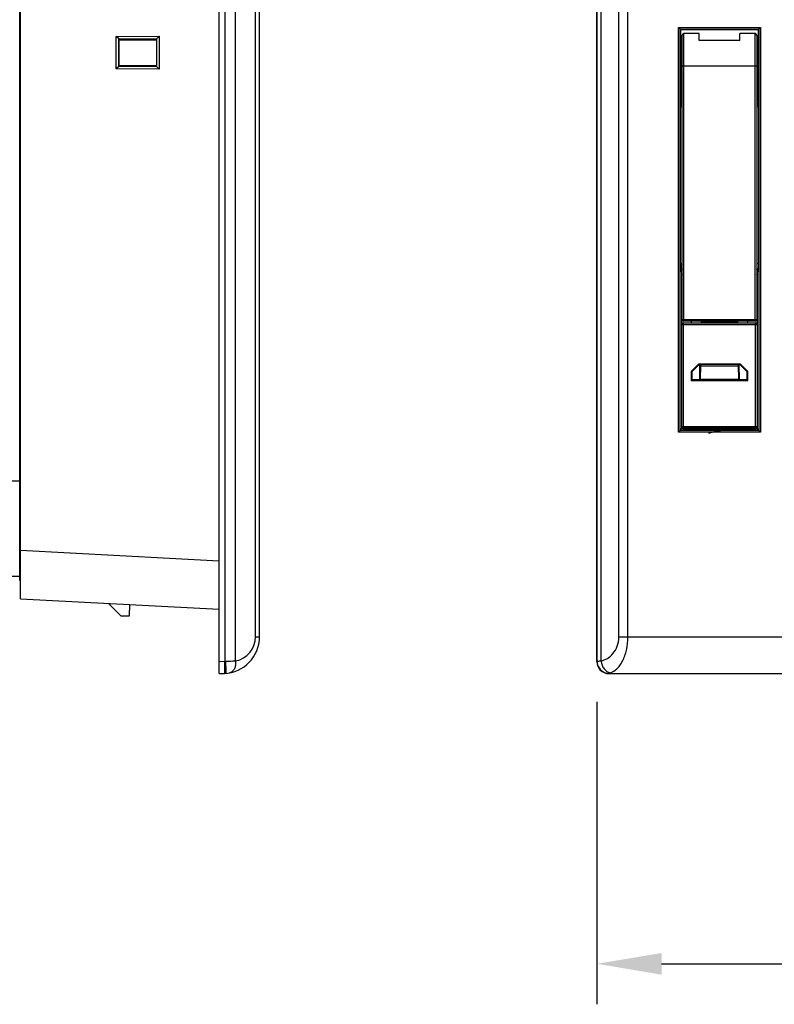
# Model space of a CAD drawing. Header units: millimetres. Extents: x 0 to 1189, y 0 to 841.
# Tile 8 of 50: x 107 to 200, y 342 to 464. Entities that reach past the tile are written whole.
import ezdxf

# ---------------------------------------------------------------- set-up
doc = ezdxf.new("R2010")
doc.units = ezdxf.units.MM
doc.header["$LTSCALE"] = 65.395
doc.header["$PDMODE"] = 3
doc.header["$PDSIZE"] = 0.01
doc.layers.get('0').update_dxf_attribs({"linetype": 'CONTINUOUS'})
doc.layers.get('Defpoints').update_dxf_attribs({"linetype": 'CONTINUOUS'})
for name, color, linetype in [('COVER-REAR_CASE_PC-SHAPE', 7, 'CONTINUOUS'), ('FRONT_CASE_15_DM-SHAPE', 7, 'CONTINUOUS'), ('FRONT_USB_COVER-SHAPE', 7, 'CONTINUOUS'), ('REAR_CASE-PC_15-SHAPE', 7, 'CONTINUOUS'), ('USB_COVER_LOCK-SHAPE', 7, 'CONTINUOUS'), ('USB_COVER_LOCK_GUIDE-SHAPE', 7, 'CONTINUOUS'), ('USB_COVER_SPRING-SHAPE', 7, 'CONTINUOUS')]:
    doc.layers.add(name, color=color, linetype=linetype)
doc.styles.get("Standard").update_dxf_attribs({"font": 'gothic.ttf'})
doc.dimstyles.new('WALL', dxfattribs={"dimtxt": 10, "dimasz": 8, "dimexe": 5, "dimexo": 5, "dimgap": 1.5, "dimtad": 1, "dimtoh": 1, "dimdsep": 46, "dimtxsty": 'STANDARD', "dimcen": 0, "dimadec": 0, "dimazin": 0, "dimtp": 0.001, "dimtm": 0.001, "dimtfac": 1, "dimtofl": 0, "dimtmove": 0, "dimatfit": 3, "dimfxl": 1, "dimtolj": 1, "dimarcsym": 0})

# ---------------------------------------------------------------- blocks, each defined once
blk = doc.blocks.new('*D33')
at = {"color": 0, "lineweight": -2}
for p, q in [((178.54, 379.54), (178.54, 342.22)), ((548.54, 379.54), (548.54, 342.22)), ((186.54, 347.22), (540.54, 347.22))]:
    blk.add_line(p, q, dxfattribs=at)
at = {"color": 0}
for points in [[(186.54, 348.55), (186.54, 345.88), (178.54, 347.22)], [(540.54, 348.55), (540.54, 345.88), (548.54, 347.22)]]:
    blk.add_solid(points, dxfattribs=at)
at = {"layer": 'Defpoints', "color": 0}
for p in [(178.54, 384.54), (548.54, 384.54), (548.54, 347.22)]:
    blk.add_point(p, dxfattribs=at)
at = {"color": 0, "insert": (366.59, 353.97), "char_height": 10, "attachment_point": 5}
blk.add_mtext('\\A1;370', dxfattribs=at)

msp = doc.modelspace()

# ---------------------------------------------------------------- linework, layer by layer
at = {"layer": 'COVER-REAR_CASE_PC-SHAPE', "color": 7, "linetype": 'Continuous'}
for p, q in [((106.32, 406.845), (107.32, 406.845)), ((107.32, 395.045), (106.32, 395.045))]:
    msp.add_line(p, q, dxfattribs=at)
at = {"layer": 'FRONT_CASE_15_DM-SHAPE', "color": 7, "linetype": 'Continuous'}
for p, q in [((131.92, 383.045), (131.92, 684.045)), ((132.699, 384.574), (132.699, 682.516)), ((133.961, 384.615), (133.961, 682.475)), ((178.542, 682.546), (178.542, 384.544)), ((178.569, 384.574), (178.569, 682.516)), ((179.076, 384.615), (179.076, 682.475)), ((136.419, 387.565), (136.419, 679.525)), ((136.92, 387.565), (136.92, 679.525)), ((181.269, 387.565), (181.269, 679.525)), ((182.388, 387.565), (182.388, 679.525)), ((107.42, 392.277), (107.42, 674.813)), ((188.622, 412.853), (188.622, 462.816)), ((188.622, 462.816), (198.762, 462.816)), ((188.622, 462.816), (188.822, 462.616)), ((188.822, 413.053), (188.822, 462.616)), ((188.893, 462.544), (188.822, 462.616)), ((188.822, 462.616), (198.562, 462.616)), ((188.893, 462.544), (198.49, 462.544)), ((198.49, 462.544), (198.562, 462.616)), ((198.762, 462.816), (198.562, 462.616)), ((198.562, 462.616), (198.562, 413.053)), ((198.762, 462.816), (198.762, 412.853)), ((119.241, 461.703), (124.519, 461.716)), ((119.551, 461.387), (119.241, 461.703)), ((119.241, 457.688), (119.241, 461.703)), ((119.551, 461.387), (124.22, 461.399)), ((119.551, 461.387), (119.574, 461.387)), ((119.574, 461.387), (119.616, 461.302)), ((119.574, 458.003), (119.574, 461.387)), ((119.616, 461.302), (124.22, 461.302)), ((119.616, 458.088), (119.616, 461.302)), ((124.22, 461.399), (124.519, 461.716)), ((124.22, 461.399), (124.22, 457.991)), ((124.519, 461.716), (124.519, 457.675)), ((119.551, 458.003), (119.241, 457.688)), ((124.519, 457.675), (119.241, 457.688)), ((119.574, 458.003), (119.551, 458.003)), ((124.22, 457.991), (119.551, 458.003)), ((119.574, 458.003), (119.616, 458.088)), ((124.22, 458.088), (119.616, 458.088)), ((124.519, 457.675), (124.22, 457.991)), ((188.9, 453.568), (189.092, 453.568)), ((198.292, 453.568), (198.484, 453.568)), ((188.892, 433.62), (188.892, 453.07)), ((188.892, 453.07), (189.092, 453.07)), ((198.292, 453.07), (198.492, 453.07)), ((198.492, 453.07), (198.492, 433.62)), ((188.9, 432.759), (189.01, 432.649)), ((198.373, 432.649), (198.483, 432.759)), ((189.01, 432.649), (189.01, 413.242)), ((189.01, 432.649), (189.092, 432.649)), ((198.373, 432.649), (198.292, 432.649)), ((198.373, 413.242), (198.373, 432.649)), ((189.21, 413.345), (189.21, 413.245)), ((198.173, 413.245), (198.173, 413.345)), ((188.622, 412.853), (188.822, 413.053)), ((198.762, 412.853), (188.622, 412.853)), ((188.822, 413.053), (189.01, 413.242)), ((198.562, 413.053), (188.822, 413.053)), ((189.21, 413.245), (198.173, 413.245)), ((198.562, 413.053), (198.373, 413.242)), ((198.762, 412.853), (198.562, 413.053)), ((107.42, 398.268), (131.92, 396.984)), ((107.42, 392.277), (131.92, 390.993)), ((119.831, 390.145), (118.268, 391.708)), ((120.881, 391.571), (120.831, 390.145)), ((120.831, 390.145), (119.831, 390.145)), ((136.419, 387.565), (136.92, 387.565)), ((181.269, 387.565), (545.814, 387.565)), ((131.92, 384.544), (132.577, 384.567)), ((178.542, 384.544), (178.565, 384.567)), ((131.92, 383.045), (132.577, 383.068)), ((180.041, 383.045), (180.064, 383.068)), ((180.041, 383.045), (547.043, 383.045)), ((180.064, 383.068), (547.02, 383.068))]:
    msp.add_line(p, q, dxfattribs=at)
for centre, radius, start, end in [((189.402, 432.756), 1.003, 108.00814, 120.54637), ((238.511, 433.683), 49.619, 180.0736, 181.06777), ((189.4, 432.759), 0.5, 128.09692, 180.02467), ((197.982, 432.756), 1.003, 59.45244, 71.99247), ((197.983, 432.759), 0.5, 359.975, 51.87582), ((132.42, 387.565), 4.5, 272, 0), ((133.419, 387.565), 3, 280.42195, 0.00004), ((132.472, 387.566), 3, 272.00012, 274.343), ((131.806, 431.635), 47.07, 271.08675, 272.62379), ((180.066, 384.569), 1.501, 180.08262, 269.91738)]:
    msp.add_arc(centre, radius, start, end, dxfattribs=at)
for centre, major_axis, ratio, start_param, end_param in [((188.892, 458.045), (0, 4.5), 0.0174551, -3.0414252, -0.0174533), ((198.492, 458.045), (0, 4.5), 0.0174551, 0.0174533, 3.0414252), ((188.9, 453.07), (0, 0.5), 0.0174551, 0.1001674, 1.5707963), ((198.483, 453.07), (0, 0.5), 0.0174551, -1.5707963, -0.1001674), ((189.21, 413.242), (0.2, 0), 0.0174551, 1.5707963, 3.1241394), ((198.173, 413.242), (0.2, 0), 0.0174551, 0.0174533, 1.5707963), ((180.043, 384.546), (1.062, 1.062), 0.9987828, -3.9263818, -2.3568035)]:
    msp.add_ellipse(centre, major_axis=major_axis, ratio=ratio, start_param=start_param, end_param=end_param, dxfattribs=at)
for points in [[(189.091, 432.921), (189.04, 432.842), (189.01, 432.743), (189.01, 432.649)], [(198.373, 432.649), (198.373, 432.744), (198.344, 432.842), (198.292, 432.922)]]:
    msp.add_open_spline(points, degree=3, dxfattribs=at)
for points, knots in [([(198.492, 433.62), (198.492, 433.536), (198.491, 433.249), (198.487, 432.962), (198.483, 432.759)], [0, 0, 0, 0, 0.2902856, 1, 1, 1, 1]), ([(179.076, 384.615), (179.347, 384.671), (179.899, 384.889), (180.614, 385.509), (181.139, 386.431), (181.269, 387.176), (181.269, 387.565)], [0, 0, 0, 0, 0.209939, 0.4407975, 0.7045769, 1, 1, 1, 1]), ([(180.195, 383.14), (180.498, 383.233), (180.94, 383.52), (181.408, 384.058), (181.871, 384.807), (182.278, 385.989), (182.388, 387.02), (182.388, 387.565)], [0, 0, 0, 0, 0.1826595, 0.2897649, 0.4094777, 0.6865163, 1, 1, 1, 1]), ([(132.577, 384.567), (132.58, 384.47), (132.586, 384.279), (132.593, 384.001), (132.597, 383.745), (132.599, 383.521), (132.598, 383.358), (132.595, 383.25), (132.593, 383.187), (132.59, 383.138), (132.587, 383.101), (132.583, 383.082), (132.58, 383.068), (132.577, 383.068)], [0, 0, 0, 0, 0.1947111, 0.3819139, 0.5544359, 0.7056711, 0.8298371, 0.8802427, 0.9222107, 0.9553389, 0.9793555, 0.9941063, 1, 1, 1, 1]), ([(132.699, 384.574), (132.707, 384.477), (132.72, 384.286), (132.738, 384.01), (132.753, 383.755), (132.764, 383.531), (132.77, 383.368), (132.772, 383.26), (132.772, 383.197), (132.771, 383.149), (132.769, 383.111), (132.766, 383.092), (132.763, 383.078), (132.76, 383.078)], [0, 0, 0, 0, 0.194788, 0.3820236, 0.5545462, 0.7057616, 0.8298985, 0.8802892, 0.9222434, 0.9553598, 0.979367, 0.9941113, 1, 1, 1, 1]), ([(133.961, 384.615), (133.979, 384.44), (133.975, 384.101), (133.844, 383.639), (133.597, 383.287), (133.353, 383.161), (133.234, 383.14)], [0, 0, 0, 0, 0.2953624, 0.5638719, 0.7959132, 1, 1, 1, 1]), ([(178.565, 384.567), (178.565, 384.568), (178.567, 384.57), (178.568, 384.573), (178.569, 384.574)], [0, 0, 0, 0, 0.4345128, 1, 1, 1, 1]), ([(178.569, 384.574), (178.573, 384.576), (178.587, 384.578), (178.616, 384.583), (178.659, 384.587), (178.745, 384.595), (178.885, 384.604), (179.006, 384.611), (179.076, 384.615)], [0, 0, 0, 0, 0.0275774, 0.0841689, 0.1695805, 0.2831793, 0.5915362, 1, 1, 1, 1]), ([(178.569, 384.574), (178.569, 384.38), (178.648, 383.987), (178.982, 383.49), (179.48, 383.157), (179.873, 383.079), (180.068, 383.078)], [0, 0, 0, 0, 0.2496498, 0.4996308, 0.7498279, 1, 1, 1, 1]), ([(179.076, 384.615), (179.092, 384.435), (179.172, 384.085), (179.418, 383.626), (179.764, 383.284), (180.053, 383.162), (180.195, 383.14)], [0, 0, 0, 0, 0.2740096, 0.5388048, 0.7819063, 1, 1, 1, 1]), ([(180.064, 383.068), (180.065, 383.069), (180.066, 383.073), (180.067, 383.076), (180.068, 383.078)], [0, 0, 0, 0, 0.421976, 1, 1, 1, 1]), ([(180.068, 383.078), (180.069, 383.083), (180.081, 383.093), (180.122, 383.115), (180.163, 383.13), (180.195, 383.14)], [0, 0, 0, 0, 0.1041299, 0.2992634, 1, 1, 1, 1])]:
    msp.add_open_spline(points, degree=3, knots=knots, dxfattribs=at)
at = {"layer": 'FRONT_USB_COVER-SHAPE', "color": 7, "linetype": 'Continuous'}
for p, q in [((189.292, 426.545), (189.292, 462.045)), ((191.192, 462.045), (189.292, 462.045)), ((191.192, 461.181), (191.192, 462.045)), ((196.192, 461.181), (196.192, 462.045)), ((198.092, 462.045), (196.192, 462.045)), ((198.092, 426.545), (198.092, 462.045)), ((189.092, 426.745), (189.092, 461.845)), ((196.192, 461.181), (191.192, 461.181)), ((198.292, 461.845), (198.292, 426.745)), ((198.292, 458.045), (189.092, 458.045)), ((189.092, 426.745), (198.292, 426.745)), ((198.092, 426.545), (189.292, 426.545))]:
    msp.add_line(p, q, dxfattribs=at)
for centre, start, end in [((189.292, 461.845), 90, 180), ((198.092, 461.845), 0, 90), ((189.292, 426.745), 180, 270), ((198.092, 426.745), 270, 0)]:
    msp.add_arc(centre, 0.2, start, end, dxfattribs=at)
at = {"layer": 'REAR_CASE-PC_15-SHAPE', "color": 7, "linetype": 'Continuous'}
for p, q in [((107.32, 394.545), (107.32, 672.545)), ((107.32, 398.545), (107.42, 398.545)), ((107.32, 394.545), (107.42, 394.545))]:
    msp.add_line(p, q, dxfattribs=at)
at = {"layer": 'USB_COVER_LOCK-SHAPE', "color": 7, "linetype": 'Continuous'}
for p, q in [((191.468, 426.345), (191.471, 426.545)), ((195.913, 426.487), (191.47, 426.487)), ((195.912, 426.545), (195.915, 426.345)), ((191.344, 419.275), (191.378, 421.213)), ((196.009, 420.984), (191.374, 420.984)), ((196.005, 421.213), (196.039, 419.277)), ((196.038, 419.343), (191.346, 419.343))]:
    msp.add_line(p, q, dxfattribs=at)
at = {"layer": 'USB_COVER_LOCK_GUIDE-SHAPE', "color": 7, "linetype": 'Continuous'}
for p, q in [((189.042, 413.545), (189.042, 432.045)), ((198.342, 432.045), (198.342, 413.545)), ((189.042, 428.845), (189.092, 428.845)), ((198.342, 428.845), (198.292, 428.845)), ((189.042, 426.145), (198.342, 426.145)), ((189.242, 413.345), (189.242, 426.345)), ((189.242, 426.345), (198.142, 426.345)), ((190.242, 426.345), (190.242, 426.545)), ((197.142, 426.545), (197.142, 426.345)), ((198.142, 413.345), (198.142, 426.345)), ((191.092, 421.245), (190.192, 420.345)), ((191.128, 421.158), (190.279, 420.309)), ((191.092, 421.245), (191.128, 421.158)), ((196.292, 421.245), (191.092, 421.245)), ((191.277, 421.158), (191.128, 421.158)), ((191.244, 419.277), (191.278, 421.213)), ((196.105, 421.213), (191.278, 421.213)), ((196.139, 419.277), (196.105, 421.213)), ((196.256, 421.158), (196.106, 421.158)), ((196.292, 421.245), (196.256, 421.158)), ((197.104, 420.309), (196.256, 421.158)), ((197.192, 420.345), (196.292, 421.245)), ((190.192, 420.345), (190.192, 419.245)), ((190.192, 420.345), (190.279, 420.309)), ((190.279, 420.309), (190.279, 419.332)), ((197.192, 420.345), (197.104, 420.309)), ((197.104, 419.332), (197.104, 420.309)), ((197.192, 419.245), (197.192, 420.345)), ((190.192, 419.245), (190.279, 419.332)), ((190.192, 419.245), (197.192, 419.245)), ((190.279, 419.332), (191.245, 419.332)), ((196.139, 419.277), (191.244, 419.277)), ((196.138, 419.332), (197.104, 419.332)), ((197.192, 419.245), (197.104, 419.332)), ((189.042, 413.545), (198.342, 413.545)), ((198.142, 413.345), (189.242, 413.345))]:
    msp.add_line(p, q, dxfattribs=at)
for centre, radius, start, end in [((190.042, 432.045), 1, 161.8447, 180), ((197.342, 432.045), 1, 0, 18.1553), ((189.242, 426.145), 0.2, 90, 180), ((198.142, 426.145), 0.2, 0, 90), ((189.242, 413.545), 0.2, 180, 270), ((198.142, 413.545), 0.2, 270, 360)]:
    msp.add_arc(centre, radius, start, end, dxfattribs=at)
at = {"layer": 'USB_COVER_SPRING-SHAPE', "color": 7, "linetype": 'Continuous'}
msp.add_line((193.347, 412.982), (193.578, 413.024), dxfattribs=at)
for points in [[(194.036, 413.108), (194.141, 413.128), (194.242, 413.148), (194.337, 413.167), (194.428, 413.186), (194.513, 413.204), (194.593, 413.222), (194.668, 413.24), (194.737, 413.258), (194.801, 413.275), (194.859, 413.293), (194.911, 413.31), (194.959, 413.327), (195.001, 413.344), (195.003, 413.345)], [(192.386, 412.722), (192.386, 412.723), (192.393, 412.728), (192.406, 412.738), (192.427, 412.749), (192.454, 412.762), (192.488, 412.777), (192.53, 412.792), (192.579, 412.808), (192.636, 412.825), (192.7, 412.843), (192.771, 412.861), (192.851, 412.88), (192.937, 412.899), (193.031, 412.919), (193.13, 412.94), (193.236, 412.961), (193.347, 412.982)], [(193.578, 413.024), (193.813, 413.067), (194.036, 413.108)]]:
    msp.add_lwpolyline(points, dxfattribs=at)

# ---------------------------------------------------------------- dimensions: what is measured, and where the dimension line sits
dim = msp.add_linear_dim(base=(548.542, 347.218), p1=(178.542, 384.544), p2=(548.542, 384.544), dimstyle='WALL')
dim.commit()
dim.dimension.update_dxf_attribs({"geometry": '*D33', "text_midpoint": (366.59, 347.218), "dimtype": 160})

doc.saveas('drawing.dxf')
